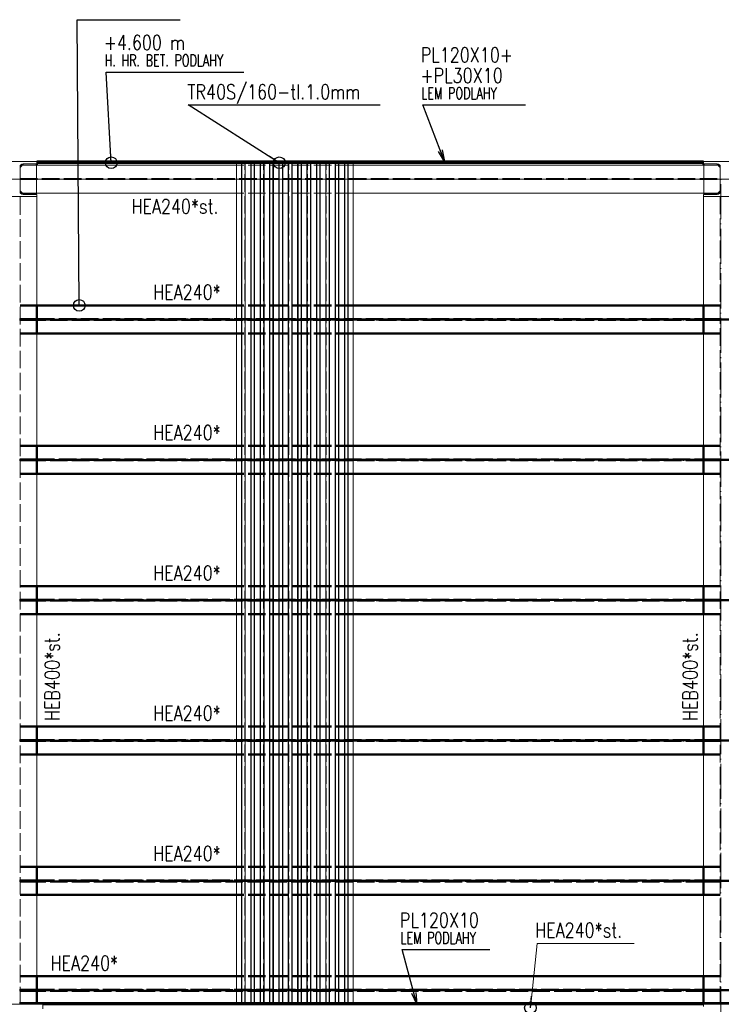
# Paper-space layout 'Layout1' of a CAD drawing. Extents: x -2 to 1380, y -36 to 422.
# Tile 5 of 79: x 95 to 215, y 166 to 334. Entities that reach past the tile are written whole.
import ezdxf

# ---------------------------------------------------------------- set-up
doc = ezdxf.new("R2010")
doc.units = 0
for name, pattern in [('ACAD_ISO02W100', [15, 12, -3]), ('ACAD_ISO04W100', [30.5, 24, -3, 0.5, -3]), ('HP_01_CER_B', [8, 5, -1, 1, -1])]:
    doc.linetypes.add(name, pattern=pattern)
for name, color, linetype, lineweight in [('SS_1.ET-HALA_TaO-PRISTAVBA-PODLAH.NOSNIKY', 9, 'CONTINUOUS', 13), ('SS_1.ET-HALA_TaO-PRISTAVBA-SLOUP', 9, 'CONTINUOUS', 13), ('SS_1.ET-HALA_TaO-RASTR', 7, 'HP_01_CER_B', 13), ('SS_1.ET-HALA_TaO-SLOUP', 9, 'CONTINUOUS', 13), ('SS_2.ET-HALA_TaO-PRISTAVBA-PODLAH.NOSNIKY', 172, 'CONTINUOUS', 50), ('SS_2.ET-HALA_TaO-PRISTAVBA-PODLAHA_LEM', 140, 'CONTINUOUS', 50), ('SS_2.ET-HALA_TaO-PRISTAVBA-TRAPEZ.PLECH', 153, 'CONTINUOUS', 18), ('SS_POPIS_PROFILU', 13, 'CONTINUOUS', 25), ('SS_POPIS_PROFILU_S355', 2, 'CONTINUOUS', 35), ('SS_STAV.OK-POPIS_PROFILU', 9, 'CONTINUOUS', 13)]:
    doc.layers.add(name, color=color, linetype=linetype, lineweight=lineweight)
doc.styles.add('romans.shx', font='romans.shx', dxfattribs={"height": 5})

psp = doc.layouts.get("Layout1")

# ---------------------------------------------------------------- linework, layer by layer
at = {"layer": 'SS_1.ET-HALA_TaO-PRISTAVBA-PODLAH.NOSNIKY', "color": 9, "linetype": 'ACAD_ISO02W100', "ltscale": 0.25}
for p, q in [((95.4301, 309.1274), (95.2976, 309.1274)), ((95.2976, 309.1274), (95.2976, 308.8074)), ((98.0975, 309.1274), (95.6975, 309.1274)), ((152.3075, 309.1274), (132.3075, 309.1274)), ((214.6775, 309.1274), (212.2775, 309.1274)), ((215.0775, 309.1274), (214.945, 309.1274)), ((215.0775, 308.8074), (215.0775, 309.1274)), ((95.2976, 306.8024), (215.0775, 306.8024)), ((95.2976, 306.6524), (215.0775, 306.6524)), ((95.2976, 304.6473), (95.2976, 304.3274)), ((95.4301, 304.3274), (95.2976, 304.3274)), ((95.3225, 165.6274), (95.3225, 303.7273)), ((98.0975, 304.3274), (95.6975, 304.3274)), ((152.3075, 304.3274), (132.3075, 304.3274)), ((214.6775, 304.3274), (212.2775, 304.3274)), ((215.0775, 304.3274), (214.945, 304.3274)), ((215.0525, 303.7273), (215.0525, 165.6274)), ((215.0775, 304.3274), (215.0775, 304.6473)), ((98.1875, 165.8274), (98.1875, 165.6274))]:
    psp.add_line(p, q, dxfattribs=at)
at = {"layer": 'SS_1.ET-HALA_TaO-PRISTAVBA-PODLAH.NOSNIKY', "color": 5, "linetype": 'Continuous', "ltscale": 0.25}
for p, q in [((95.6975, 309.1274), (95.4301, 309.1274)), ((132.3075, 309.1274), (98.0975, 309.1274)), ((212.2775, 309.1274), (152.3075, 309.1274)), ((214.945, 309.1274), (214.6775, 309.1274)), ((95.6975, 304.3274), (95.4301, 304.3274)), ((132.3075, 304.3274), (98.0975, 304.3274)), ((98.1875, 303.7273), (98.1875, 285.1274)), ((212.2775, 304.3274), (152.3075, 304.3274)), ((212.1875, 303.7273), (212.1875, 285.1274)), ((214.945, 304.3274), (214.6775, 304.3274)), ((98.1875, 280.3274), (98.1875, 261.1274)), ((212.1875, 280.3274), (212.1875, 261.1274)), ((98.1875, 256.3274), (98.1875, 237.1274)), ((212.1875, 256.3274), (212.1875, 237.1274)), ((98.1875, 232.3274), (98.1875, 213.1274)), ((212.1875, 232.3274), (212.1875, 213.1274)), ((98.1875, 208.3274), (98.1875, 189.1274)), ((212.1875, 208.3274), (212.1875, 189.1274)), ((98.1875, 184.3274), (98.1875, 170.4274)), ((212.1875, 184.3274), (212.1875, 170.4274))]:
    psp.add_line(p, q, dxfattribs=at)
at = {"layer": 'SS_1.ET-HALA_TaO-PRISTAVBA-PODLAH.NOSNIKY', "color": 9, "linetype": 'ACAD_ISO04W100', "ltscale": 0.25}
for p, q in [((95.1875, 306.7274), (215.1875, 306.7274)), ((215.1875, 306.7274), (335.1875, 306.7274)), ((215.1875, 162.6274), (215.1875, 306.7274))]:
    psp.add_line(p, q, dxfattribs=at)
at = {"layer": 'SS_1.ET-HALA_TaO-PRISTAVBA-SLOUP', "color": 5, "linetype": 'Continuous', "ltscale": 0.25}
for p, q in [((98.1875, 309.7274), (92.1875, 309.7274)), ((95.8975, 309.3274), (95.2975, 308.7274)), ((95.2975, 308.8074), (95.2975, 304.6474)), ((95.8375, 309.3474), (98.1875, 309.3474)), ((98.0975, 309.3274), (95.8975, 309.3274)), ((98.0975, 304.1274), (98.0975, 309.3274)), ((98.1875, 309.7274), (98.1875, 309.3474)), ((218.1875, 309.7274), (212.1875, 309.7274)), ((212.1875, 309.7274), (212.1875, 309.3474)), ((212.1875, 309.3474), (214.5375, 309.3474)), ((214.4775, 309.3274), (212.2775, 309.3274)), ((212.2775, 309.3274), (212.2775, 304.1274)), ((215.0775, 308.7274), (214.4775, 309.3274)), ((215.0775, 304.6474), (215.0775, 308.8074)), ((95.2975, 304.7274), (95.8975, 304.1274)), ((214.4775, 304.1274), (215.0775, 304.7274)), ((92.1875, 303.7274), (98.1875, 303.7274)), ((98.1875, 304.1074), (95.8375, 304.1074)), ((95.8975, 304.1274), (98.0975, 304.1274)), ((98.1875, 304.1074), (98.1875, 303.7274)), ((214.5375, 304.1074), (212.1875, 304.1074)), ((212.1875, 304.1074), (212.1875, 303.7274)), ((212.1875, 303.7274), (218.1875, 303.7274)), ((212.2775, 304.1274), (214.4775, 304.1274))]:
    psp.add_line(p, q, dxfattribs=at)
at = {"layer": 'SS_1.ET-HALA_TaO-PRISTAVBA-SLOUP', "color": 5, "linetype": 'Continuous', "ltscale": 0.25, "extrusion": (-1.01055e-13, 4.18583e-14, -1)}
psp.add_arc((-95.8375, 308.8074), 0.54, 0, 90, dxfattribs=at)
at = {"layer": 'SS_1.ET-HALA_TaO-PRISTAVBA-SLOUP', "color": 5, "linetype": 'Continuous', "ltscale": 0.25, "extrusion": (5.58111e-14, 1.3474e-13, -1)}
psp.add_arc((-214.5375, 308.8074), 0.54, 90, 180, dxfattribs=at)
at = {"layer": 'SS_1.ET-HALA_TaO-PRISTAVBA-SLOUP', "color": 5, "linetype": 'Continuous', "ltscale": 0.25, "extrusion": (0, 0, -1)}
psp.add_arc((-95.8375, 304.6474), 0.54, 270, 0, dxfattribs=at)
at = {"layer": 'SS_1.ET-HALA_TaO-PRISTAVBA-SLOUP', "color": 5, "linetype": 'Continuous', "ltscale": 0.25, "extrusion": (-2.79056e-14, 6.737e-14, -1)}
psp.add_arc((-214.5375, 304.6474), 0.54, 180, 270, dxfattribs=at)
at = {"layer": 'SS_1.ET-HALA_TaO-RASTR', "linetype": 'ACAD_ISO04W100', "ltscale": 0.25}
psp.add_line((70.1875, 306.7274), (825.1574, 306.7274), dxfattribs=at)
at = {"layer": 'SS_1.ET-HALA_TaO-SLOUP', "color": 5, "linetype": 'Continuous', "ltscale": 0.25}
for p, q in [((99.1875, 165.6274), (91.1875, 165.6274)), ((99.1875, 164.8274), (99.1875, 165.6274)), ((218.1875, 165.6274), (212.1875, 165.6274)), ((212.1875, 165.6274), (212.1875, 165.2474))]:
    psp.add_line(p, q, dxfattribs=at)
at = {"layer": 'SS_2.ET-HALA_TaO-PRISTAVBA-PODLAH.NOSNIKY', "color": 3, "linetype": 'ACAD_ISO02W100', "ltscale": 0.25}
for p, q in [((98.1875, 285.1274), (95.3226, 285.1274)), ((152.3075, 285.1274), (132.3075, 285.1274)), ((215.0525, 285.1274), (212.1875, 285.1274)), ((95.3226, 282.8024), (98.0875, 282.8024)), ((98.0875, 282.6524), (95.3226, 282.6524)), ((98.0875, 282.8024), (98.1582, 282.8024)), ((98.0875, 282.8024), (98.0875, 282.6524)), ((98.1582, 282.6524), (98.0875, 282.6524)), ((98.1582, 282.8024), (98.1875, 282.8024)), ((98.1875, 282.6524), (98.1582, 282.6524)), ((98.1875, 282.8024), (212.1875, 282.8024)), ((212.1875, 282.6524), (98.1875, 282.6524)), ((212.1875, 282.8024), (212.2168, 282.8024)), ((212.2168, 282.6524), (212.1875, 282.6524)), ((212.2168, 282.8024), (212.2875, 282.8024)), ((212.2875, 282.6524), (212.2168, 282.6524)), ((212.2875, 282.8024), (215.0525, 282.8024)), ((212.2875, 282.6524), (212.2875, 282.8024)), ((215.0525, 282.6524), (212.2875, 282.6524)), ((98.1875, 280.3274), (95.3226, 280.3274)), ((152.3075, 280.3274), (132.3075, 280.3274)), ((215.0525, 280.3274), (212.1875, 280.3274)), ((98.1875, 261.1274), (95.3226, 261.1274)), ((152.3075, 261.1274), (132.3075, 261.1274)), ((215.0525, 261.1274), (212.1875, 261.1274)), ((95.3226, 258.8024), (98.0875, 258.8024)), ((98.0875, 258.6524), (95.3226, 258.6524)), ((98.0875, 258.8024), (98.1582, 258.8024)), ((98.0875, 258.8024), (98.0875, 258.6524)), ((98.1582, 258.6524), (98.0875, 258.6524)), ((98.1582, 258.8024), (98.1875, 258.8024)), ((98.1875, 258.6524), (98.1582, 258.6524)), ((98.1875, 258.8024), (212.1875, 258.8024)), ((212.1875, 258.6524), (98.1875, 258.6524)), ((212.1875, 258.8024), (212.2168, 258.8024)), ((212.2168, 258.6524), (212.1875, 258.6524)), ((212.2168, 258.8024), (212.2875, 258.8024)), ((212.2875, 258.6524), (212.2168, 258.6524)), ((212.2875, 258.8024), (215.0525, 258.8024)), ((212.2875, 258.6524), (212.2875, 258.8024)), ((215.0525, 258.6524), (212.2875, 258.6524)), ((98.1875, 256.3274), (95.3226, 256.3274)), ((152.3075, 256.3274), (132.3075, 256.3274)), ((215.0525, 256.3274), (212.1875, 256.3274)), ((98.1875, 237.1274), (95.3226, 237.1274)), ((152.3075, 237.1274), (132.3075, 237.1274)), ((215.0525, 237.1274), (212.1875, 237.1274)), ((95.3226, 234.8024), (98.0875, 234.8024)), ((98.0875, 234.6524), (95.3226, 234.6524)), ((98.0875, 234.8024), (98.1582, 234.8024)), ((98.0875, 234.8024), (98.0875, 234.6524)), ((98.1582, 234.6524), (98.0875, 234.6524)), ((98.1582, 234.8024), (98.1875, 234.8024)), ((98.1875, 234.6524), (98.1582, 234.6524)), ((98.1875, 234.8024), (212.1875, 234.8024)), ((212.1875, 234.6524), (98.1875, 234.6524)), ((212.1875, 234.8024), (212.2168, 234.8024)), ((212.2168, 234.6524), (212.1875, 234.6524)), ((212.2168, 234.8024), (212.2875, 234.8024)), ((212.2875, 234.6524), (212.2168, 234.6524)), ((212.2875, 234.8024), (215.0525, 234.8024)), ((212.2875, 234.6524), (212.2875, 234.8024)), ((215.0525, 234.6524), (212.2875, 234.6524)), ((98.1875, 232.3274), (95.3226, 232.3274)), ((152.3075, 232.3274), (132.3075, 232.3274)), ((215.0525, 232.3274), (212.1875, 232.3274)), ((98.1875, 213.1274), (95.3226, 213.1274)), ((152.3075, 213.1274), (132.3075, 213.1274)), ((215.0525, 213.1274), (212.1875, 213.1274)), ((95.3226, 210.8024), (98.0875, 210.8024)), ((98.0875, 210.6524), (95.3226, 210.6524)), ((98.0875, 210.8024), (98.1582, 210.8024)), ((98.0875, 210.8024), (98.0875, 210.6524)), ((98.1582, 210.6524), (98.0875, 210.6524)), ((98.1582, 210.8024), (98.1875, 210.8024)), ((98.1875, 210.6524), (98.1582, 210.6524)), ((98.1875, 210.8024), (212.1875, 210.8024)), ((212.1875, 210.6524), (98.1875, 210.6524)), ((212.1875, 210.8024), (212.2168, 210.8024)), ((212.2168, 210.6524), (212.1875, 210.6524)), ((212.2168, 210.8024), (212.2875, 210.8024)), ((212.2875, 210.6524), (212.2168, 210.6524)), ((212.2875, 210.8024), (215.0525, 210.8024)), ((212.2875, 210.6524), (212.2875, 210.8024)), ((215.0525, 210.6524), (212.2875, 210.6524)), ((98.1875, 208.3274), (95.3226, 208.3274)), ((152.3075, 208.3274), (132.3075, 208.3274)), ((215.0525, 208.3274), (212.1875, 208.3274)), ((98.1875, 189.1274), (95.3226, 189.1274)), ((152.3075, 189.1274), (132.3075, 189.1274)), ((215.0525, 189.1274), (212.1875, 189.1274)), ((95.3226, 186.8024), (98.0875, 186.8024)), ((98.0875, 186.6524), (95.3226, 186.6524)), ((98.0875, 186.8024), (98.1582, 186.8024)), ((98.0875, 186.8024), (98.0875, 186.6524)), ((98.1582, 186.6524), (98.0875, 186.6524)), ((98.1582, 186.8024), (98.1875, 186.8024)), ((98.1875, 186.6524), (98.1582, 186.6524)), ((98.1875, 186.8024), (212.1875, 186.8024)), ((212.1875, 186.6524), (98.1875, 186.6524)), ((212.1875, 186.8024), (212.2168, 186.8024)), ((212.2168, 186.6524), (212.1875, 186.6524)), ((212.2168, 186.8024), (212.2875, 186.8024)), ((212.2875, 186.6524), (212.2168, 186.6524)), ((212.2875, 186.8024), (215.0525, 186.8024)), ((212.2875, 186.6524), (212.2875, 186.8024)), ((215.0525, 186.6524), (212.2875, 186.6524)), ((98.1875, 184.3274), (95.3226, 184.3274)), ((152.3075, 184.3274), (132.3075, 184.3274)), ((215.0525, 184.3274), (212.1875, 184.3274)), ((98.1875, 170.4274), (95.3226, 170.4274)), ((152.3075, 170.4274), (132.3075, 170.4274)), ((215.0525, 170.4274), (212.1875, 170.4274)), ((95.3226, 168.1024), (98.0875, 168.1024)), ((98.0875, 167.9524), (95.3226, 167.9524)), ((98.0875, 168.1024), (98.1582, 168.1024)), ((98.0875, 168.1024), (98.0875, 167.9524)), ((98.1582, 167.9524), (98.0875, 167.9524)), ((98.1582, 168.1024), (98.1875, 168.1024)), ((98.1875, 167.9524), (98.1582, 167.9524)), ((98.1875, 168.1024), (212.1875, 168.1024)), ((212.1875, 167.9524), (98.1875, 167.9524)), ((212.1875, 168.1024), (212.2168, 168.1024)), ((212.2168, 167.9524), (212.1875, 167.9524)), ((212.2168, 168.1024), (212.2875, 168.1024)), ((212.2875, 167.9524), (212.2168, 167.9524)), ((212.2875, 168.1024), (215.0525, 168.1024)), ((212.2875, 167.9524), (212.2875, 168.1024)), ((215.0525, 167.9524), (212.2875, 167.9524)), ((212.1875, 165.8274), (212.1875, 165.6274))]:
    psp.add_line(p, q, dxfattribs=at)
at = {"layer": 'SS_2.ET-HALA_TaO-PRISTAVBA-PODLAH.NOSNIKY', "color": 1, "linetype": 'Continuous', "ltscale": 0.25}
for p, q in [((132.3075, 285.1274), (98.1875, 285.1274)), ((98.1875, 285.1274), (98.1875, 280.3274)), ((212.1875, 285.1274), (152.3075, 285.1274)), ((212.1875, 285.1274), (212.1875, 280.3274)), ((132.3075, 280.3274), (98.1875, 280.3274)), ((212.1875, 280.3274), (152.3075, 280.3274)), ((132.3075, 261.1274), (98.1875, 261.1274)), ((98.1875, 261.1274), (98.1875, 256.3274)), ((212.1875, 261.1274), (152.3075, 261.1274)), ((212.1875, 261.1274), (212.1875, 256.3274)), ((132.3075, 256.3274), (98.1875, 256.3274)), ((212.1875, 256.3274), (152.3075, 256.3274)), ((132.3075, 237.1274), (98.1875, 237.1274)), ((98.1875, 237.1274), (98.1875, 232.3274)), ((212.1875, 237.1274), (152.3075, 237.1274)), ((212.1875, 237.1274), (212.1875, 232.3274)), ((132.3075, 232.3274), (98.1875, 232.3274)), ((212.1875, 232.3274), (152.3075, 232.3274)), ((132.3075, 213.1274), (98.1875, 213.1274)), ((98.1875, 213.1274), (98.1875, 208.3274)), ((212.1875, 213.1274), (152.3075, 213.1274)), ((212.1875, 213.1274), (212.1875, 208.3274)), ((132.3075, 208.3274), (98.1875, 208.3274)), ((212.1875, 208.3274), (152.3075, 208.3274)), ((132.3075, 189.1274), (98.1875, 189.1274)), ((98.1875, 189.1274), (98.1875, 184.3274)), ((212.1875, 189.1274), (152.3075, 189.1274)), ((212.1875, 189.1274), (212.1875, 184.3274)), ((132.3075, 184.3274), (98.1875, 184.3274)), ((212.1875, 184.3274), (152.3075, 184.3274)), ((132.3075, 170.4274), (98.1875, 170.4274)), ((98.1875, 170.4274), (98.1875, 165.8274)), ((212.1875, 170.4274), (152.3075, 170.4274)), ((212.1875, 170.4274), (212.1875, 165.8274))]:
    psp.add_line(p, q, dxfattribs=at)
at = {"layer": 'SS_2.ET-HALA_TaO-PRISTAVBA-PODLAH.NOSNIKY', "color": 7, "linetype": 'ACAD_ISO04W100', "ltscale": 0.25}
for p, q in [((95.1875, 282.7274), (215.1875, 282.7274)), ((215.1875, 282.7274), (335.1875, 282.7274)), ((95.1875, 258.7274), (215.1875, 258.7274)), ((215.1875, 258.7274), (335.1875, 258.7274)), ((95.1875, 234.7274), (215.1875, 234.7274)), ((215.1875, 234.7274), (335.1875, 234.7274)), ((95.1875, 210.7274), (215.1875, 210.7274)), ((215.1875, 210.7274), (335.1875, 210.7274)), ((95.1875, 186.7274), (215.1875, 186.7274)), ((215.1875, 186.7274), (335.1875, 186.7274)), ((95.1875, 168.0274), (215.1875, 168.0274)), ((215.1875, 168.0274), (335.1875, 168.0274))]:
    psp.add_line(p, q, dxfattribs=at)
at = {"layer": 'SS_2.ET-HALA_TaO-PRISTAVBA-PODLAHA_LEM', "color": 1, "linetype": 'Continuous', "ltscale": 0.25}
for p, q in [((212.1875, 309.7274), (98.1875, 309.7274)), ((98.1875, 309.5274), (212.1875, 309.5274)), ((98.1875, 309.3474), (98.1875, 309.1274)), ((212.1875, 309.3474), (212.1875, 309.1274)), ((215.1875, 165.8274), (95.1875, 165.8274)), ((212.1875, 165.6274), (99.1875, 165.6274)), ((332.7875, 165.8274), (215.1875, 165.8274)), ((215.1875, 165.8274), (215.1875, 165.6274))]:
    psp.add_line(p, q, dxfattribs=at)
at = {"layer": 'SS_2.ET-HALA_TaO-PRISTAVBA-PODLAHA_LEM', "color": 7, "linetype": 'ACAD_ISO04W100', "ltscale": 0.25}
psp.add_line((212.1875, 309.7274), (98.1875, 309.7274), dxfattribs=at)
psp.add_line((212.1875, 309.7274), (98.1875, 309.7274), dxfattribs=at)
at = {"layer": 'SS_2.ET-HALA_TaO-PRISTAVBA-TRAPEZ.PLECH', "color": 5, "linetype": 'Continuous', "ltscale": 0.25}
for p, q in [((132.3075, 309.5273), (132.3075, 165.8274)), ((133.1837, 309.5273), (133.1837, 165.8274)), ((133.2487, 309.5273), (133.2487, 165.8274)), ((133.7835, 309.5273), (133.7835, 165.8274)), ((133.8314, 309.5273), (133.8314, 165.8274)), ((134.7837, 309.5273), (134.7837, 165.8274)), ((134.8315, 309.5273), (134.8315, 165.8274)), ((135.3664, 309.5273), (135.3664, 165.8274)), ((135.4314, 309.5273), (135.4314, 165.8274)), ((136.3837, 309.5273), (136.3837, 165.8274)), ((136.4487, 309.5273), (136.4487, 165.8274)), ((136.9835, 309.5273), (136.9835, 165.8274)), ((137.0314, 309.5273), (137.0314, 165.8274)), ((137.9837, 309.5273), (137.9837, 165.8274)), ((138.0315, 309.5273), (138.0315, 165.8274)), ((138.5664, 309.5273), (138.5664, 165.8274)), ((138.6314, 309.5273), (138.6314, 165.8274)), ((139.5837, 309.5273), (139.5837, 165.8274)), ((139.6487, 309.5273), (139.6487, 165.8274)), ((140.1835, 309.5273), (140.1835, 165.8274)), ((140.2314, 309.5273), (140.2314, 165.8274)), ((141.1837, 309.5273), (141.1837, 165.8274)), ((141.2315, 309.5273), (141.2315, 165.8274)), ((141.7664, 309.5273), (141.7664, 165.8274)), ((141.8314, 309.5273), (141.8314, 165.8274)), ((142.7837, 309.5273), (142.7837, 165.8274)), ((142.8487, 309.5273), (142.8487, 165.8274)), ((143.3835, 309.5273), (143.3835, 165.8274)), ((143.4314, 309.5273), (143.4314, 165.8274)), ((144.3837, 309.5273), (144.3837, 165.8274)), ((144.4315, 309.5273), (144.4315, 165.8274)), ((144.9664, 309.5273), (144.9664, 165.8274)), ((145.0314, 309.5273), (145.0314, 165.8274)), ((145.9837, 309.5273), (145.9837, 165.8274)), ((146.0487, 309.5273), (146.0487, 165.8274)), ((146.5835, 309.5273), (146.5835, 165.8274)), ((146.6314, 309.5273), (146.6314, 165.8274)), ((147.5837, 309.5273), (147.5837, 165.8274)), ((147.6315, 309.5273), (147.6315, 165.8274)), ((148.1664, 309.5273), (148.1664, 165.8274)), ((148.2314, 309.5273), (148.2314, 165.8274)), ((149.1837, 309.5273), (149.1837, 165.8274)), ((149.2487, 309.5273), (149.2487, 165.8274)), ((149.7835, 309.5273), (149.7835, 165.8274)), ((149.8314, 309.5273), (149.8314, 165.8274)), ((150.7837, 309.5273), (150.7837, 165.8274)), ((150.8315, 309.5273), (150.8315, 165.8274)), ((151.3664, 309.5273), (151.3664, 165.8274)), ((151.4314, 165.8274), (151.4314, 309.5273)), ((152.3075, 165.8274), (152.3075, 309.5273))]:
    psp.add_line(p, q, dxfattribs=at)
at = {"layer": 'SS_2.ET-HALA_TaO-PRISTAVBA-TRAPEZ.PLECH', "color": 5, "linetype": 'ACAD_ISO02W100', "ltscale": 0.25}
for p, q in [((133.2315, 165.8274), (133.2315, 309.5273)), ((133.7664, 165.8274), (133.7664, 309.5273)), ((134.8487, 165.8274), (134.8487, 309.5273)), ((135.3835, 165.8274), (135.3835, 309.5273)), ((136.4315, 165.8274), (136.4315, 309.5273)), ((136.9664, 165.8274), (136.9664, 309.5273)), ((138.0487, 165.8274), (138.0487, 309.5273)), ((138.5835, 165.8274), (138.5835, 309.5273)), ((139.6315, 165.8274), (139.6315, 309.5273)), ((140.1664, 165.8274), (140.1664, 309.5273)), ((141.2487, 165.8274), (141.2487, 309.5273)), ((141.7835, 165.8274), (141.7835, 309.5273)), ((142.8315, 165.8274), (142.8315, 309.5273)), ((143.3664, 165.8274), (143.3664, 309.5273)), ((144.4487, 165.8274), (144.4487, 309.5273)), ((144.9835, 165.8274), (144.9835, 309.5273)), ((146.0315, 165.8274), (146.0315, 309.5273)), ((146.5664, 165.8274), (146.5664, 309.5273)), ((147.6487, 165.8274), (147.6487, 309.5273)), ((148.1835, 165.8274), (148.1835, 309.5273)), ((149.2315, 165.8274), (149.2315, 309.5273)), ((149.7664, 165.8274), (149.7664, 309.5273)), ((150.8487, 165.8274), (150.8487, 309.5273)), ((151.3835, 165.8274), (151.3835, 309.5273))]:
    psp.add_line(p, q, dxfattribs=at)
at = {"layer": 'SS_POPIS_PROFILU', "color": 0, "linetype": 'ByBlock', "lineweight": -2}
for p, q in [((110.8978, 309.5274, -5008), (110.7864, 311.5243, -5008)), ((139.6487, 309.5273, -5009.6529), (137.959, 310.5974, -5009.6529)), ((105.4219, 285.1274, -5010.4), (105.4074, 287.1273, -5010.4))]:
    psp.add_line(p, q, dxfattribs=at)
at = {"layer": 'SS_POPIS_PROFILU', "color": 0, "linetype": 'ByBlock'}
for p, q in [((167.928, 309.7274), (166.8989, 311.4744)), ((167.928, 309.7274), (167.21, 311.594)), ((167.5211, 311.7137), (167.928, 309.7274)), ((163.1841, 165.6274), (162.3369, 167.4695)), ((163.1841, 165.6274), (162.6585, 167.5571)), ((162.9801, 167.6447), (163.1841, 165.6274))]:
    psp.add_line(p, q, dxfattribs=at)
at = {"layer": 'SS_POPIS_PROFILU', "color": 13}
for points in [[(105.4219, 285.1274), (105.067, 333.9845), (122.667, 333.9845)], [(110.8978, 309.5274), (110.0332, 325.0259), (133.5665, 325.0259)], [(139.6487, 309.5273), (124.0493, 319.4068), (156.9064, 319.4068)], [(167.928, 309.7274), (164.2047, 319.4068), (181.7285, 319.4068)], [(163.1841, 165.6274), (160.6348, 174.9871), (175.6824, 174.9871)]]:
    psp.add_lwpolyline(points, dxfattribs=at)
at = {"layer": 'SS_POPIS_PROFILU', "color": 0, "linetype": 'ByBlock', "lineweight": -2}
for centre in [(110.8978, 309.5274, -5008), (139.6487, 309.5273, -5009.6529), (105.4219, 285.1274, -5010.4)]:
    psp.add_circle(centre, 1, dxfattribs=at)
at = {"layer": 'SS_STAV.OK-POPIS_PROFILU', "color": 0, "linetype": 'ByBlock', "lineweight": -2}
psp.add_line((182.5928, 165.0274), (182.8037, 167.0162), dxfattribs=at)
at = {"layer": 'SS_STAV.OK-POPIS_PROFILU', "color": 9}
psp.add_lwpolyline([(182.5928, 165.0274), (183.7617, 176.0494), (200.3331, 176.0494)], dxfattribs=at)
at = {"layer": 'SS_STAV.OK-POPIS_PROFILU', "color": 0, "linetype": 'ByBlock', "lineweight": -2}
psp.add_circle((182.5928, 165.0274), 1, dxfattribs=at)

# ---------------------------------------------------------------- texts
at = {"layer": 'SS_POPIS_PROFILU', "color": 13, "style": 'romans.shx'}
for s, height, width, p in [('+4.600 m', 2.5, 0.8, (109.635, 328.8259)), ('PL120X10+', 2.5, 0.8, (163.8276, 326.7068)), ('H. HR. BET. PODLAHY', 2, 0.7, (109.7692, 326.0259)), ('+PL30X10', 2.5, 0.8, (163.8066, 323.2068)), ('TR40S/160-tl.1.0mm', 2.5, 0.8, (123.9337, 320.4068)), ('LEM PODLAHY', 2, 0.7, (163.9407, 320.4068)), ('PL120X10', 2.5, 0.8, (160.2576, 178.7871)), ('LEM PODLAHY', 2, 0.7, (160.3708, 175.9871))]:
    psp.add_text(s, height=height, dxfattribs=dict(at, width=width)).set_placement(p)
at = {"layer": 'SS_POPIS_PROFILU_S355', "color": 2, "style": 'romans.shx', "width": 0.8}
for p in [(118.0523, 286.1484), (118.0523, 262.1274), (118.0523, 238.1274), (118.0523, 214.1484), (118.0523, 190.1484), (100.5033, 171.4274)]:
    psp.add_text('HEA240*', height=2.5, dxfattribs=at).set_placement(p)
at = {"layer": 'SS_STAV.OK-POPIS_PROFILU', "color": 9, "style": 'romans.shx', "width": 0.8}
for p in [(114.338, 300.8174), (183.3845, 177.0494)]:
    psp.add_text('HEA240*st.', height=2.5, dxfattribs=at).set_placement(p)
for p in [(102.0522, 214.0721), (211.1875, 214.0721)]:
    psp.add_text('HEB400*st.', height=2.5, rotation=90, dxfattribs=at).set_placement(p)

doc.saveas('drawing.dxf')
